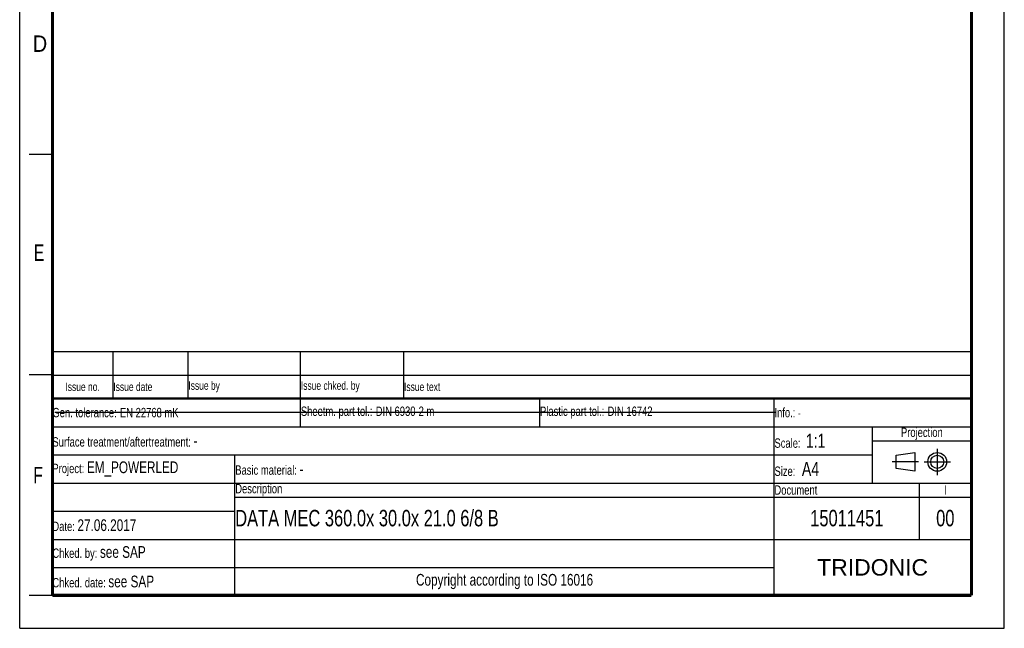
# Model space of a CAD drawing. Header units: millimetres. Extents: x 0 to 210, y 0 to 297.
# Tile 1 of 7: x 0 to 210, y 0 to 130. Entities that reach past the tile are written whole.
import ezdxf

# ---------------------------------------------------------------- set-up
doc = ezdxf.new("R2010")
doc.units = ezdxf.units.MM
doc.header["$LTSCALE"] = 19.36
doc.linetypes.add('CENTER', pattern=[0.6, 0.375, -0.075, 0.075, -0.075])
doc.layers.get('0').update_dxf_attribs({"linetype": 'CONTINUOUS'})
doc.layers.add('DEFAULT_1', color=7, linetype='CENTER')
doc.styles.add('TEXTSTYLE_2', font='txt', dxfattribs={"width": 0.75})
doc.styles.add('TEXTSTYLE_4', font='arial.ttf')

# ---------------------------------------------------------------- blocks, each defined once
blk = doc.blocks.new('PROJEKTIONSMETHODE_BL0', base_point=(192.31, 35.47))
at = {"color": 2, "linetype": 'Continuous'}
for p, q in [((186.91, 36.87), (190.91, 37.47)), ((186.91, 34.07), (186.91, 36.87)), ((190.91, 37.47), (190.91, 33.47)), ((190.91, 33.47), (186.91, 34.07))]:
    blk.add_line(p, q, dxfattribs=at)
for radius in [2, 1.4]:
    blk.add_circle((195.71, 35.47), radius, dxfattribs=at)
at = {"layer": 'DEFAULT_1', "color": 2, "linetype": 'CENTER'}
for p, q in [((195.71, 38.27), (195.71, 32.67)), ((191.71, 35.47), (186.11, 35.47)), ((192.91, 35.47), (198.5, 35.47))]:
    blk.add_line(p, q, dxfattribs=at)
blk = doc.blocks.new('*T12')
at = {"color": 0, "linetype": 'ByBlock', "lineweight": -2}
for p, q in [((0, 42), (196, 42)), ((0, 0), (0, 42)), ((53, 36), (53, 42)), ((104, 36), (104, 42)), ((154, 0), (154, 42)), ((196, 0), (196, 42)), ((0, 36), (196, 36)), ((175, 24), (175, 36)), ((175, 33), (196, 33)), ((0, 30), (175, 30)), ((39, 0), (39, 30)), ((0, 24), (196, 24)), ((185, 12), (185, 24)), ((39, 21), (196, 21)), ((0, 18), (39, 18)), ((0, 12), (196, 12)), ((0, 6), (154, 6)), ((0, 0), (196, 0))]:
    blk.add_line(p, q, dxfattribs=at)
at = {"color": 5, "linetype": 'Continuous'}
for s, insert, char_height, width, attachment_point, style in [('Gen. tolerance:\\H2.5; \\H2.0;EN 22768 mK', (0.06, 39), 2, 52.88, 4, 'TEXTSTYLE_2'), ('Sheetm. part tol.:\\H2.5; \\H2.0;DIN 6930-2 m', (53.06, 39), 2, 50.88, 4, 'TEXTSTYLE_2'), ('Plastic part tol.:\\H2.5; \\H2.0;DIN 16742', (104.06, 39), 2, 49.88, 4, 'TEXTSTYLE_2'), ('Info.: \\H1.8;{\\W0.7;-}', (154.06, 39), 2, 41.88, 4, 'TEXTSTYLE_2'), ('Projection', (185.5, 34.5), 2, 20.88, 5, 'TEXTSTYLE_2'), ('Surface treatment/aftertreatment: \\H2.5;-', (0.06, 33), 2, 153.88, 4, 'TEXTSTYLE_2'), ('Scale:  \\H3.0;1:1', (154.06, 33), 2, 20.88, 4, 'TEXTSTYLE_2'), ('Project: \\H2.5;EM_POWERLED', (0.06, 27), 2, 38.88, 4, 'TEXTSTYLE_2'), ('Basic material: \\H2.5;-', (39.06, 27), 2, 114.88, 4, 'TEXTSTYLE_2'), ('Size: \\H3.0; A4', (154.06, 27), 2, 20.88, 4, 'TEXTSTYLE_2'), ('Description', (39.06, 22.5), 2, 114.88, 4, 'TEXTSTYLE_2'), ('Document', (154.06, 22.5), 2, 30.88, 4, 'TEXTSTYLE_2'), ('I', (190.5, 22.5), 2, 10.88, 5, 'TEXTSTYLE_2'), ('Date: \\H2.5;27.06.2017', (0.06, 15), 2, 38.88, 4, 'TEXTSTYLE_2'), ('Chked. by: \\H2.5;see SAP', (0.06, 9), 2, 38.88, 4, 'TEXTSTYLE_2'), ('TRIDONIC', (175, 6), 3.5, 41.88, 5, 'TEXTSTYLE_4'), ('Chked. date: \\H2.5;see SAP', (0.06, 3), 2, 38.88, 4, 'TEXTSTYLE_2'), ('Copyright according to ISO 16016', (96.5, 3), 2.5, 114.88, 5, 'TEXTSTYLE_2')]:
    blk.add_mtext(s, dxfattribs=dict(at, insert=insert, char_height=char_height, width=width, attachment_point=attachment_point, style=style))
at = {"color": 7, "linetype": 'Continuous', "char_height": 3.5, "style": 'TEXTSTYLE_2'}
for s, insert, width, attachment_point in [('DATA MEC 360.0x 30.0x 21.0 6/8 B', (39.06, 16.5), 114.88, 4), ('15011451', (169.5, 16.5), 30.88, 5), ('00', (190.5, 16.5), 10.88, 5)]:
    blk.add_mtext(s, dxfattribs=dict(at, insert=insert, width=width, attachment_point=attachment_point))
blk = doc.blocks.new('*T13')
at = {"color": 0, "linetype": 'ByBlock', "lineweight": -2}
for p, q in [((0, 10), (196, 10)), ((0, 0), (0, 10)), ((13, 0), (13, 10)), ((29, 0), (29, 10)), ((53, 0), (53, 10)), ((75, 0), (75, 10)), ((196, 0), (196, 10)), ((0, 5), (196, 5)), ((0, 0), (196, 0))]:
    blk.add_line(p, q, dxfattribs=at)
at = {"color": 5, "linetype": 'Continuous', "char_height": 1.8, "style": 'TEXTSTYLE_2'}
for s, insert, width, attachment_point in [('Issue no.', (6.5, 2.5), 12.88, 5), ('Issue date ', (13.06, 2.5), 15.88, 4), ('Issue by ', (29.06, 2.5), 23.88, 4), ('Issue chked. by', (53.06, 2.5), 21.88, 4), ('Issue text ', (75.06, 2.5), 120.88, 4)]:
    blk.add_mtext(s, dxfattribs=dict(at, insert=insert, width=width, attachment_point=attachment_point))

msp = doc.modelspace()

# ---------------------------------------------------------------- linework, layer by layer
at = {"color": 2, "linetype": 'Continuous'}
for p, q in [((0, 0), (0, 297)), ((210, 0), (210, 297)), ((7, 101), (2, 101)), ((7, 54), (2, 54)), ((7, 7), (2, 7)), ((0, 0), (210, 0))]:
    msp.add_line(p, q, dxfattribs=at)
at = {"color": 7, "linetype": 'Continuous'}
msp.add_line((7.46812, 46.04239), (161.26812, 46.04239), dxfattribs=at)
for points, const_width in [([(7, 7), (7, 290)], 0.7), ([(203, 7), (203, 290)], 0.7), ([(7, 49), (203, 49)], 0.5), ([(7, 7), (203, 7)], 0.7)]:
    msp.add_lwpolyline(points, dxfattribs=dict(at, const_width=const_width))

# ---------------------------------------------------------------- block references
for name, p in [('*T13', (6.91362, 48.96015)), ('*T12', (6.91355, 6.96013))]:
    msp.add_blockref(name, p)
at = {"color": 2, "linetype": 'Continuous'}
msp.add_blockref('PROJEKTIONSMETHODE_BL0', (192.30508, 35.46975), dxfattribs=at)

# ---------------------------------------------------------------- texts
at = {"color": 5, "linetype": 'Continuous', "style": 'TEXTSTYLE_2'}
for s, width, p in [('D', 0.904762, (2.80729, 122.85717)), ('E', 0.714286, (3.00245, 78.30247)), ('F', 0.714286, (2.92219, 30.89704))]:
    msp.add_text(s, height=3.5, dxfattribs=dict(at, width=width)).set_placement(p)

doc.saveas('drawing.dxf')
